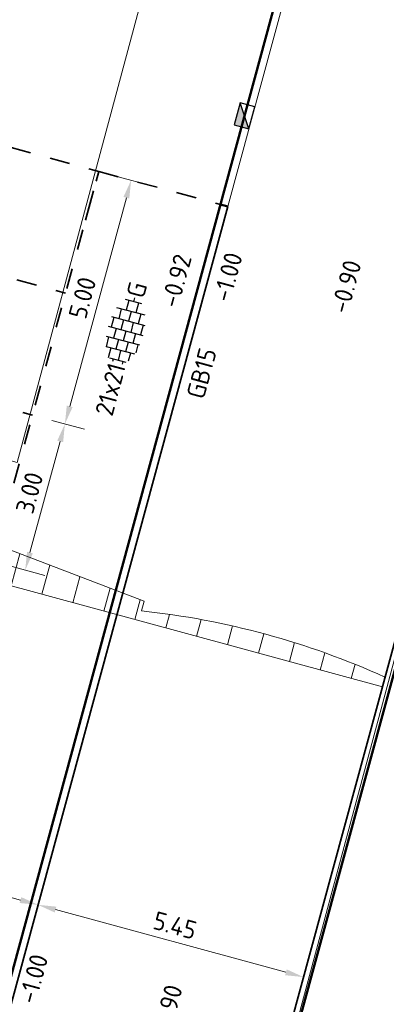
# Model space of a CAD drawing. Header units: metres. Extents: x 2514 to 227642, y 1683 to 852646.
# Tile 63 of 256: x 113627 to 113634, y 426372 to 426391. Entities that reach past the tile are written whole.
import ezdxf
from ezdxf.enums import TextEntityAlignment as Align
from ezdxf.lldxf.tags import DXFTag

# ---------------------------------------------------------------- set-up
doc = ezdxf.new("R2010")
doc.units = ezdxf.units.M
doc.linetypes.add('ZZ-HIDDEN-SO', pattern=[4, 2, -2])
doc.layers.get('Defpoints').update_dxf_attribs({"color": 244, "lineweight": 35})
for name, color, linetype, lineweight in [('B-WE-KG-GRENS_PERCEEL-GV', 252, 'KG-PERCEEL', 18), ('B-WE-VH-VERHARDING_TEGEL-GV', 252, 'Continuous', 18), ('N-WE-RI-HWA_KOLK-S', 150, 'Continuous', 25), ('N-WE-VH-KANTOPSLUITING-T18', 1, 'Continuous', 18), ('N-WE-VH-KANTOPSLUITING_ACHTERKANTBAND-G', 1, 'Continuous', 50), ('N-WE-VH-KANTOPSLUITING_GELEIDEBAND-G', 2, 'Continuous', 35), ('N-WE-VH-KANTOPSLUITING_TROTTOIRBAND_130 150-G', 2, 'Continuous', 13), ('N-WE-VH-M', 7, 'Continuous', 18), ('N-WE-VH-MATERIAALGRENS-G', 7, 'ZZ-HIDDEN-SO', 35), ('N-WE-VH-NAP-T18', 1, 'Continuous', 18), ('N-WE-VH-VERHARDING_TEGEL-S', 1, 'Continuous', 25), ('N-WE-VH-VERKANTING-G', 252, 'Continuous', 5)]:
    doc.layers.add(name, color=color, linetype=linetype, lineweight=lineweight)
doc.styles.add('ISO', font='NLCS-ISO.ttf')
doc.styles.add('NLCS-ISO', font='NLCS-ISO.ttf', dxfattribs={"height": 1.8})
doc.styles.add('NLCS-ISO-M200-T18', font='NLCS-ISO.ttf', dxfattribs={"height": 0.36})
doc.styles.get("Standard").update_dxf_attribs({"font": 'romans'})
tags = doc.linetypes.add('KG-PERCEEL', pattern='A,5.5,-2,["P",Standard,S=1.8,R=0,X=-0.5,Y=-0.9],-2,5.5,-2,[5,NLCS.SHX,S=0.75,R=0,X=0,Y=0],-2', length=19).pattern_tags.tags
tags[6] = DXFTag(74, 10)
doc.dimstyles.new('NLCS-M200-T18-PIJL_L2_H2', dxfattribs={"dimscale": 0.2, "dimtxt": 2.5, "dimasz": 1.8, "dimexe": 2, "dimexo": 2, "dimgap": 0.7, "dimtad": 1, "dimzin": 0, "dimdsep": 46, "dimtxsty": 'NLCS-ISO-M200-T18', "dimcen": 0, "dimdle": 2, "dimclrd": 256, "dimclre": 256, "dimclrt": 1, "dimazin": 0, "dimtfac": 1, "dimtdec": 3, "dimtofl": 0, "dimtmove": 0, "dimatfit": 3, "dimfxl": 2, "dimfxlon": 1, "dimtfillclr": 256, "dimtolj": 1, "dimtzin": 0, "dimlwd": -1, "dimlwe": -1, "dimarcsym": 0})

# ---------------------------------------------------------------- blocks, each defined once
blk = doc.blocks.new('SVH-TEGEL_200X200_HALFST_KL-SO')
for p, q in [((-2, 1), (-3, 1)), ((-1, 1.5), (-2, 1.5)), ((-2, -1.441), (-2, 1.441)), ((-1, -1.705), (-1, 1.705)), ((0, 1), (-1, 1)), ((0, -1.784), (0, 1.784)), ((1, 1.5), (0, 1.5)), ((1, -1.705), (1, 1.705)), ((2, 1), (1, 1)), ((2, -1.441), (2, 1.441)), ((-3, 0.5), (-3.259, 0.5)), ((-3, -0.835), (-3, 0.835)), ((-2, 0), (-3, 0)), ((-1, 0.5), (-2, 0.5)), ((0, 0), (-1, 0)), ((1, 0.5), (0, 0.5)), ((2, 0), (1, 0)), ((3, 0.5), (2, 0.5)), ((3, -0.835), (3, 0.835)), ((3.395, 0), (3, 0)), ((-3, -0.5), (-3.259, -0.5)), ((-1, -0.5), (-2, -0.5)), ((1, -0.5), (0, -0.5)), ((3, -0.5), (2, -0.5)), ((-2, -1), (-2.811, -1)), ((-1, -1.5), (-1.837, -1.5)), ((0, -1), (-1, -1)), ((1, -1.5), (0, -1.5)), ((2, -1), (1, -1))]:
    blk.add_line(p, q)
at = {"style": 'NLCS-ISO'}
blk.add_attdef('FORMAAT', text='', height=1.8, dxfattribs=at).set_placement((-3.359, 0), align=Align.MIDDLE_RIGHT)
blk.add_attdef('KLEUR', text='', height=1.8, dxfattribs=at).set_placement((3.495, 0), align=Align.MIDDLE_LEFT)
at = {"style": 'NLCS-ISO', "flags": 1}
blk.add_attdef('FUNCTIE', text='', height=1.8, dxfattribs=at).set_placement((0.116, -3.585), align=Align.MIDDLE_CENTER)
blk = doc.blocks.new('N-SRI-KOLK_TROTTOIR-SO')
blk.add_hatch(color=256).paths.add_polyline_path([(1.125, 1.5), (-1.125, 1.5), (-1.125, 0)])
blk.add_line((-1.125, 0), (1.125, 1.5))
at = {"flags": 128}
blk.add_lwpolyline([(-1.125, 0), (1.125, 0), (1.125, 1.5), (-1.125, 1.5)], close=True, dxfattribs=at)
blk = doc.blocks.new('*D618')
at = {"layer": 'Defpoints', "color": 0, "ltscale": 0.2, "transparency": 16777216}
for p in [(113624.713, 426375.045), (113627.271, 426374.35), (113627.053, 426373.551)]:
    blk.add_point(p, dxfattribs=at)
at = {"layer": 'N-WE-VH-M', "ltscale": 0.2, "transparency": 16777216}
for p, q in [((113624.601, 426374.632), (113624.391, 426373.86)), ((113624.843, 426374.151), (113626.706, 426373.645)), ((113627.158, 426373.937), (113626.948, 426373.165))]:
    blk.add_line(p, q, dxfattribs=at)
for points in [[(113624.859, 426374.209), (113624.828, 426374.094), (113624.496, 426374.246)], [(113626.722, 426373.703), (113626.69, 426373.587), (113627.053, 426373.551)]]:
    blk.add_solid(points, dxfattribs=at)
at = {"layer": 'N-WE-VH-M', "ltscale": 0.2, "transparency": 16777216, "insert": (113625.859, 426374.207), "char_height": 0.36, "attachment_point": 5, "rotation": 344.7893, "style": 'NLCS-ISO-M200-T18'}
blk.add_mtext('\\A1;2.65', dxfattribs=at)
blk = doc.blocks.new('*D619')
at = {"layer": 'Defpoints', "color": 0, "ltscale": 0.2, "transparency": 16777216}
for p in [(113627.402, 426374.833), (113632.661, 426373.403), (113632.312, 426372.121)]:
    blk.add_point(p, dxfattribs=at)
at = {"layer": 'N-WE-VH-M', "ltscale": 0.2, "transparency": 16777216}
for p, q in [((113627.158, 426373.937), (113626.948, 426373.165)), ((113627.401, 426373.456), (113631.965, 426372.215)), ((113632.417, 426372.507), (113632.207, 426371.735))]:
    blk.add_line(p, q, dxfattribs=at)
for points in [[(113627.416, 426373.514), (113627.385, 426373.398), (113627.053, 426373.551)], [(113631.981, 426372.273), (113631.949, 426372.157), (113632.312, 426372.121)]]:
    blk.add_solid(points, dxfattribs=at)
at = {"layer": 'N-WE-VH-M', "ltscale": 0.2, "transparency": 16777216, "insert": (113629.767, 426373.144), "char_height": 0.36, "attachment_point": 5, "rotation": 344.7893, "style": 'NLCS-ISO-M200-T18'}
blk.add_mtext('\\A1;5.45', dxfattribs=at)
blk = doc.blocks.new('*D803')
at = {"layer": 'Defpoints', "color": 0, "ltscale": 0.2, "transparency": 16777216}
for p in [(113626.944, 426383.248), (113626.156, 426380.353), (113626.799, 426380.178)]:
    blk.add_point(p, dxfattribs=at)
at = {"layer": 'N-WE-VH-M', "ltscale": 0.2, "transparency": 16777216}
for p, q in [((113627.33, 426383.143), (113627.972, 426382.968)), ((113627.492, 426382.725), (113626.893, 426380.525)), ((113626.542, 426380.248), (113627.185, 426380.073))]:
    blk.add_line(p, q, dxfattribs=at)
for points in [[(113627.434, 426382.741), (113627.55, 426382.71), (113627.586, 426383.073)], [(113626.836, 426380.541), (113626.951, 426380.51), (113626.799, 426380.178)]]:
    blk.add_solid(points, dxfattribs=at)
at = {"layer": 'N-WE-VH-M', "ltscale": 0.2, "transparency": 16777216, "insert": (113626.884, 426381.709), "char_height": 0.36, "attachment_point": 5, "rotation": 74.7893, "style": 'NLCS-ISO-M200-T18'}
blk.add_mtext('\\A1;3.00', dxfattribs=at)
blk = doc.blocks.new('*D805')
at = {"layer": 'Defpoints', "color": 0, "ltscale": 0.2, "transparency": 16777216}
for p in [(113628.255, 426388.072), (113626.944, 426383.248), (113627.586, 426383.073)]:
    blk.add_point(p, dxfattribs=at)
at = {"layer": 'N-WE-VH-M', "ltscale": 0.2, "transparency": 16777216}
for p, q in [((113628.641, 426387.967), (113629.284, 426387.793)), ((113628.804, 426387.55), (113627.681, 426383.42)), ((113627.33, 426383.143), (113627.972, 426382.968))]:
    blk.add_line(p, q, dxfattribs=at)
for points in [[(113628.746, 426387.566), (113628.861, 426387.535), (113628.898, 426387.898)], [(113627.623, 426383.436), (113627.738, 426383.405), (113627.586, 426383.073)]]:
    blk.add_solid(points, dxfattribs=at)
at = {"layer": 'N-WE-VH-M', "ltscale": 0.2, "transparency": 16777216, "insert": (113627.933, 426385.569), "char_height": 0.36, "attachment_point": 5, "rotation": 74.7893, "style": 'NLCS-ISO-M200-T18'}
blk.add_mtext('\\A1;5.00', dxfattribs=at)

msp = doc.modelspace()

# ---------------------------------------------------------------- hatches: boundary and pattern name
at = {"layer": 'N-WE-VH-VERKANTING-G', "ltscale": 0.2}
h = msp.add_hatch(dxfattribs=at)
h.set_pattern_fill('ANSI31', color=256, scale=0.2, angle=45)
h.set_pattern_definition([(74.7893, (113618.5529, 426382.0324), (-0.612754, 0.166605), [])])
edge = h.paths.add_edge_path()
edge.add_line((113618.553, 426382.032), (113633.875, 426377.866))
edge.add_line((113633.875, 426377.866), (113633.927, 426378.059))
edge.add_arc((113627.441, 426363.734), 15.725, 65.6415, 83.9371)
edge.add_line((113629.102, 426379.371), (113629.154, 426379.561))
edge.add_line((113629.154, 426379.561), (113618.808, 426383.516))
edge.add_line((113618.808, 426383.516), (113618.553, 426382.032))

# ---------------------------------------------------------------- linework, layer by layer
at = {"layer": 'B-WE-KG-GRENS_PERCEEL-GV', "ltscale": 0.2}
msp.add_lwpolyline([(113639.628, 426394.814), (113638.829, 426394.099), (113638.433, 426393.723), (113637.75, 426391.928), (113631.603, 426369.059), (113650.828, 426363.841), (113653.649, 426380.612), (113656.492, 426380.108), (113658.574, 426391.536)], close=True, dxfattribs=at)
at = {"layer": 'B-WE-VH-VERHARDING_TEGEL-GV'}
msp.add_lwpolyline([(113630.467, 426396.561), (113604.959, 426400.975), (113604.13, 426396.39), (113603.497, 426393.092), (113603.846, 426393.031), (113603.816, 426392.863), (113607.494, 426392.118), (113607.534, 426392.385), (113607.793, 426392.347), (113607.452, 426390.375), (113619.62, 426388.23), (113618.975, 426384.485), (113626.643, 426382.31), (113630.165, 426395.434)], close=True, dxfattribs=at)
at = {"layer": 'N-WE-VH-KANTOPSLUITING_ACHTERKANTBAND-G', "ltscale": 0.2}
for p, q in [((113633.063, 426396.225), (113597.837, 426266.669)), ((113638.611, 426394.716), (113604.282, 426268.458))]:
    msp.add_line(p, q, dxfattribs=at)
at = {"layer": 'N-WE-VH-KANTOPSLUITING_ACHTERKANTBAND-G', "ltscale": 0.2, "flags": 128}
msp.add_lwpolyline([(113630.668, 426387.416), (113630.813, 426387.377)], dxfattribs=at)
at = {"layer": 'N-WE-VH-KANTOPSLUITING_GELEIDEBAND-G', "ltscale": 0.2}
for p, q in [((113638.467, 426394.755), (113604.138, 426268.497)), ((113630.813, 426387.377), (113623.991, 426362.288))]:
    msp.add_line(p, q, dxfattribs=at)
at = {"layer": 'N-WE-VH-KANTOPSLUITING_TROTTOIRBAND_130 150-G', "ltscale": 0.2}
msp.add_line((113633.197, 426396.145), (113630.813, 426387.377), dxfattribs=at)
at = {"layer": 'N-WE-VH-MATERIAALGRENS-G', "ltscale": 0.2}
for p, q in [((113623.431, 426389.384), (113628.255, 426388.072)), ((113622.775, 426386.972), (113627.6, 426385.66)), ((113622.119, 426384.559), (113626.944, 426383.248))]:
    msp.add_line(p, q, dxfattribs=at)
at = {"layer": 'N-WE-VH-MATERIAALGRENS-G', "ltscale": 0.2, "flags": 128}
for points in [[(113626.156, 426380.353), (113628.255, 426388.072)], [(113627.993, 426387.107), (113628.255, 426388.072)], [(113628.255, 426388.072), (113630.668, 426387.416)]]:
    msp.add_lwpolyline(points, dxfattribs=at)
at = {"layer": 'N-WE-VH-VERKANTING-G', "ltscale": 0.2, "flags": 128}
msp.add_lwpolyline([(113618.553, 426382.032), (113633.875, 426377.866), (113633.927, 426378.059, 0.08), (113629.102, 426379.371), (113629.154, 426379.561), (113618.808, 426383.516)], format="xyb", close=True, dxfattribs=at)

# ---------------------------------------------------------------- block references
at = {"layer": 'N-WE-RI-HWA_KOLK-S', "ltscale": 0.2, "xscale": 0.2, "yscale": 0.2, "zscale": 0.2, "rotation": 74.78930127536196}
msp.add_blockref('N-SRI-KOLK_TROTTOIR-SO', (113631.29, 426389.131), dxfattribs=at)
at = {"layer": 'N-WE-VH-VERHARDING_TEGEL-S', "xscale": 0.2, "yscale": 0.2, "zscale": 0.2, "rotation": 75.08608636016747}
msp.add_blockref('SVH-TEGEL_200X200_HALFST_KL-SO', (113628.793, 426384.911), dxfattribs=at).add_auto_attribs({'FORMAAT': '21x21', 'KLEUR': 'G'})

# ---------------------------------------------------------------- texts
at = {"layer": 'N-WE-VH-KANTOPSLUITING-T18', "style": 'NLCS-ISO-M200-T18'}
msp.add_text('GB15', height=0.36, rotation=74.7893, dxfattribs=at).set_placement((113630.336, 426383.543))
at = {"layer": 'N-WE-VH-NAP-T18', "style": 'ISO'}
for s, p in [('-0.92', (113629.827, 426385.348)), ('-1.00', (113630.857, 426385.462)), ('-0.90', (113633.19, 426385.232)), ('-1.00', (113627.004, 426371.567)), ('-0.90', (113629.647, 426370.885))]:
    msp.add_text(s, height=0.36, rotation=74.7893, dxfattribs=at).set_placement(p)

# ---------------------------------------------------------------- dimensions: what is measured, and where the dimension line sits
at = {"layer": 'N-WE-VH-M', "ltscale": 0.2}
for p1, p2, distance, picture, middle in [((113628.255, 426388.072), (113626.944, 426383.248), 0.666, '*D805', (113627.933, 426385.569)), ((113626.944, 426383.248), (113626.156, 426380.353), 0.666, '*D803', (113626.884, 426381.709)), ((113624.713, 426375.045), (113627.271, 426374.35), -0.828, '*D618', (113625.859, 426374.207)), ((113627.402, 426374.833), (113632.661, 426373.403), -1.328, '*D619', (113629.767, 426373.144))]:
    dim = msp.add_aligned_dim(p1=p1, p2=p2, distance=distance, dimstyle='NLCS-M200-T18-PIJL_L2_H2', override={"dimclrt": 256}, dxfattribs=at)
    dim.commit()
    dim.dimension.update_dxf_attribs({"geometry": picture, "text_midpoint": middle})

doc.saveas('drawing.dxf')
